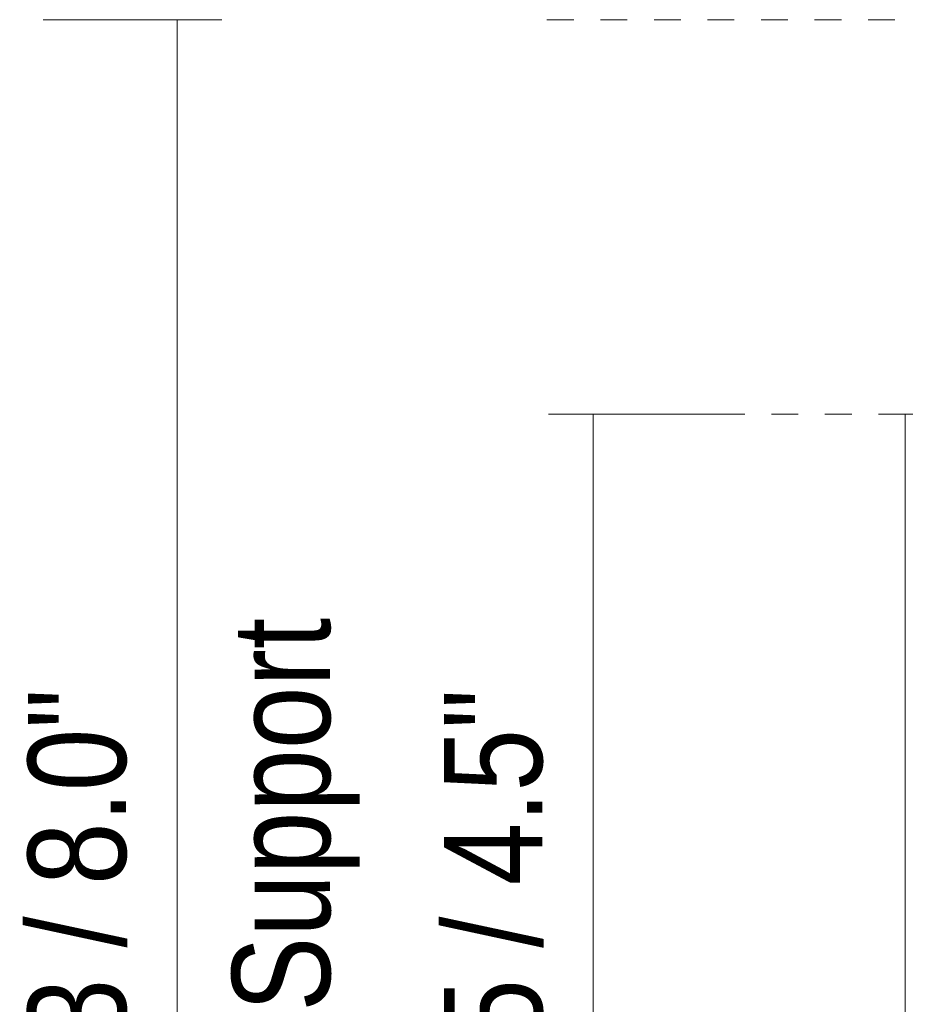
# Model space of a CAD drawing. Header units: millimetres. Extents: x -6861 to -4773, y 84 to 6892.
# Tile 53 of 108: x -6245 to -6146, y 6571 to 6681. Entities that reach past the tile are written whole.
import ezdxf

# ---------------------------------------------------------------- set-up
doc = ezdxf.new("R2010")
doc.units = ezdxf.units.MM
doc.linetypes.add('Dash', pattern=[6, 3, -3])
doc.layers.add('A-ANNO-DIMS', color=7, linetype='Dash', lineweight=9, true_color=0xd2d2d2)
doc.layers.add('A-ANNO-DIMS-5', color=7, linetype='Continuous', lineweight=9)
doc.layers.add('E-LITE-EQPM', color=7, linetype='Continuous', lineweight=20)
doc.styles.add('Arial Narrow', font='ARIALN.TTF', dxfattribs={"height": 11})
doc.dimstyles.new('FARO_-_2_2mm_Arial_Narrow_mm_Inch_Left', dxfattribs={"dimscale": 304.8, "dimtxt": 11.257741, "dimasz": 0, "dimexe": 0.049213, "dimexo": 0.0625, "dimgap": 0.008202, "dimtad": 1, "dimdec": 0, "dimzin": 0, "dimdsep": 46, "dimtxsty": 'Arial Narrow', "dimblk1": 'NONE', "dimblk2": 'NONE', "dimsah": 1, "dimcen": 0.09, "dimadec": 0, "dimazin": 0, "dimtfac": 1, "dimtdec": 4, "dimtix": 1, "dimtmove": 0, "dimatfit": 3, "dimfxl": 0.016404, "dimfxlon": 1, "dimtvp": 1, "dimtolj": 1, "dimtzin": 0, "dimarcsym": 2})

# ---------------------------------------------------------------- blocks, each defined once
blk = doc.blocks.new('01 PODIUM EMPOTRADO CON MARCO 1_glb - 01 PODIUM EMPOTRADO CON MARCO 1-V3-Planta_PDF')
at = {"layer": 'E-LITE-EQPM'}
for p in [(-3270.96, 6522), (-3268.96, 6637)]:
    blk.add_line(p, (-3270.96, 6637), dxfattribs=at)
blk = doc.blocks.new('DIMBLOCK7-Planta_PDF')
at = {"layer": 'A-ANNO-DIMS-5', "color": 251, "true_color": 0x5b5b5b, "transparency": 16777216}
for p, q in [((-6222.49, 6681.22), (-6242.49, 6681.22)), ((-6227.49, 6681.22), (-6227.49, 6477.83)), ((-6227.49, 6681.22), (-6222.49, 6681.22)), ((-6222.49, 6477.83), (-6242.49, 6477.83)), ((-6227.49, 6477.83), (-6222.49, 6477.83))]:
    blk.add_line(p, q, dxfattribs=at)
at = {"layer": 'A-ANNO-DIMS-5', "color": 0, "transparency": 16777216, "char_height": 11, "attachment_point": 1, "rotation": 90, "line_spacing_factor": 0.974696, "style": 'Arial Narrow'}
for s, insert, width in [('Clip Support', (-6221.34, 6544.86), 83.2001), ('203 / 8.0"', (-6244.21, 6552.72), 64.3299)]:
    blk.add_mtext(s, dxfattribs=dict(at, insert=insert, width=width))
blk = doc.blocks.new('_None')
blk = doc.blocks.new('DIMBLOCK10-Planta_PDF')
at = {"layer": 'A-ANNO-DIMS-5', "color": 251, "true_color": 0x5b5b5b, "transparency": 16777216}
for p, q in [((-6180.86, 6637), (-6185.86, 6637)), ((-6181.06, 6637), (-6165.86, 6637)), ((-6180.86, 6637), (-6180.86, 6522)), ((-6180.86, 6522), (-6185.86, 6522)), ((-6181.06, 6522), (-6165.86, 6522))]:
    blk.add_line(p, q, dxfattribs=at)
at = {"layer": 'A-ANNO-DIMS-5', "color": 0, "transparency": 16777216, "insert": (-6197.58, 6552.69), "char_height": 11, "width": 64.3299, "attachment_point": 1, "rotation": 90, "line_spacing_factor": 0.974696, "style": 'Arial Narrow'}
blk.add_mtext('115 / 4.5"', dxfattribs=at)

msp = doc.modelspace()

# ---------------------------------------------------------------- linework, layer by layer
at = {"layer": 'A-ANNO-DIMS'}
for p, q in [((-6123.05, 6681.22), (-6187.07, 6681.22)), ((-6145.89, 6637), (-6180.89, 6637))]:
    msp.add_line(p, q, dxfattribs=at)

# ---------------------------------------------------------------- block references
at = {"layer": 'E-LITE-EQPM'}
msp.add_blockref('01 PODIUM EMPOTRADO CON MARCO 1_glb - 01 PODIUM EMPOTRADO CON MARCO 1-V3-Planta_PDF', (-2874.93, 0), dxfattribs=at)

# ---------------------------------------------------------------- dimensions: what is measured, and where the dimension line sits
at = {"layer": 'A-ANNO-DIMS', "color": 251, "linetype": 'Continuous', "true_color": 0x5b5b5b}
dim = msp.add_linear_dim(base=(-6227.49, 6477.83), p1=(-6222.49, 6681.22), p2=(-6222.49, 6477.83), angle=90, text='<>\\XClip Support', dimstyle='FARO_-_2_2mm_Arial_Narrow_mm_Inch_Left', override={"dimpost": '<>', "dimfxl": 203.386719}, dxfattribs=at)
dim.commit()
dim.dimension.update_dxf_attribs({"geometry": 'DIMBLOCK7-Planta_PDF', "text_midpoint": (-6227.49, 6579.53)})
dim = msp.add_linear_dim(base=(-6180.86, 6522), p1=(-6185.86, 6637), p2=(-6185.86, 6522), angle=90, dimstyle='FARO_-_2_2mm_Arial_Narrow_mm_Inch_Left', override={"dimpost": '<>', "dimfxl": 115}, dxfattribs=at)
dim.commit()
dim.dimension.update_dxf_attribs({"geometry": 'DIMBLOCK10-Planta_PDF', "text_midpoint": (-6190.48, 6579.5)})

doc.saveas('drawing.dxf')
